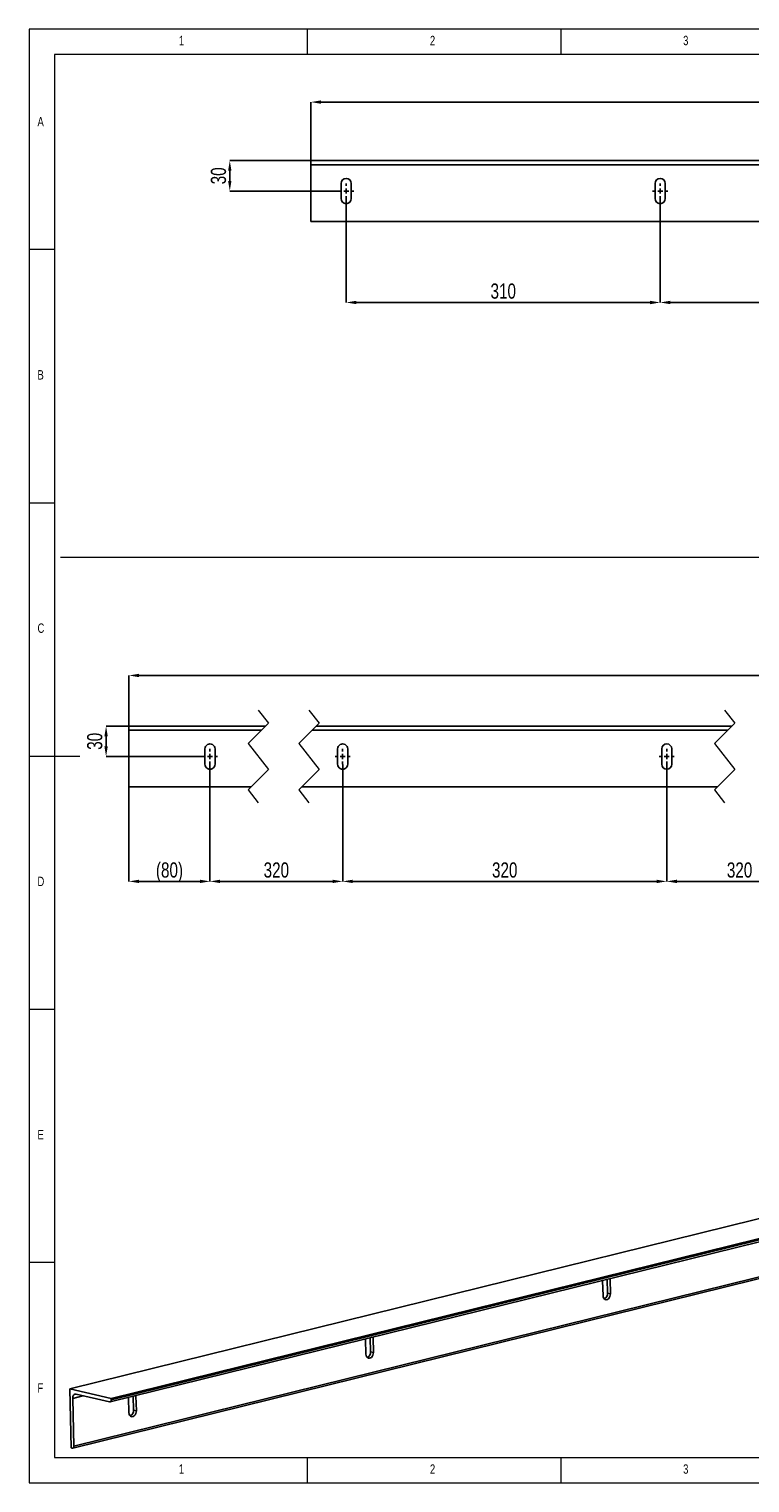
# Model space of a CAD drawing. Header units: millimetres. Extents: x 5 to 1039, y 5 to 292.
# Tile 1 of 4: x 5 to 147, y 5 to 292. Entities that reach past the tile are written whole.
import ezdxf

# ---------------------------------------------------------------- set-up
doc = ezdxf.new("R2010")
doc.units = ezdxf.units.MM
doc.header["$PDSIZE"] = -1
doc.linetypes.add('CENTERX2', pattern=[20.32, 12.7, -2.54, 2.54, -2.54])
for name, color, linetype in [('COTES', 1, 'Continuous'), ('NOTES', 6, 'Continuous'), ('TRAIT-MIXTES', 3, 'CENTERX2')]:
    doc.layers.add(name, color=color, linetype=linetype)
doc.layers.add('TRAIT-FORT', color=4, linetype='Continuous', lineweight=25)
doc.styles.add('SLDTEXTSTYLE0', font='TXT', dxfattribs={"width": 0.75})
doc.dimstyles.new('SLDDIMSTYLE0', dxfattribs={"dimtxt": 3, "dimasz": 2, "dimexe": 0, "dimexo": 0.0625, "dimgap": 0.75, "dimtad": 1, "dimlfac": 5, "dimrnd": 1e-09, "dimzin": 12, "dimdsep": 46, "dimtxsty": 'SLDTEXTSTYLE0', "dimsah": 1, "dimcen": 0.09, "dimadec": 0, "dimazin": 3, "dimtfac": 1, "dimtofl": 0, "dimtmove": 0, "dimatfit": 3, "dimfxl": 1, "dimfrac": 2, "dimtolj": 1, "dimtzin": 12, "dimarcsym": 0})
doc.dimstyles.new('SLDDIMSTYLE1', dxfattribs={"dimtxt": 3, "dimasz": 2, "dimexe": 0, "dimexo": 0.0625, "dimgap": 0.75, "dimtad": 1, "dimlfac": 5, "dimrnd": 1e-09, "dimzin": 12, "dimdsep": 46, "dimtxsty": 'SLDTEXTSTYLE0', "dimsah": 1, "dimcen": 0.09, "dimadec": 0, "dimazin": 3, "dimtfac": 1, "dimtmove": 0, "dimatfit": 0, "dimfxl": 1, "dimfrac": 2, "dimtolj": 1, "dimtzin": 12, "dimarcsym": 0})

# ---------------------------------------------------------------- blocks, each defined once
blk = doc.blocks.new('_D')
at = {"layer": 'COTES', "color": 0, "lineweight": -2, "transparency": 16777216}
for p, q in [((60.64, 266.09), (60.64, 277.59)), ((258.64, 277.59), (62.64, 277.59)), ((260.64, 266.09), (260.64, 277.59))]:
    blk.add_line(p, q, dxfattribs=at)
at = {"layer": 'COTES', "color": 0, "transparency": 16777216}
for points in [[(62.64, 277.92), (62.64, 277.26), (60.64, 277.59)], [(258.64, 277.92), (258.64, 277.26), (260.64, 277.59)]]:
    blk.add_solid(points, dxfattribs=at)
at = {"layer": 'Defpoints', "color": 0, "transparency": 16777216}
for p in [(60.64, 277.59), (60.64, 266.03), (260.64, 266.03)]:
    blk.add_point(p, dxfattribs=at)
at = {"layer": 'COTES', "color": 0, "transparency": 16777216, "insert": (160.64, 281.34), "char_height": 3, "attachment_point": 2, "style": 'SLDTEXTSTYLE0'}
blk.add_mtext('\\A1;=1000=', dxfattribs=at)
blk = doc.blocks.new('_D_1')
at = {"layer": 'COTES', "color": 0, "lineweight": -2, "transparency": 16777216}
for p, q in [((67.64, 258.46), (67.64, 238.03)), ((129.64, 258.46), (129.64, 238.03)), ((69.64, 238.03), (127.64, 238.03))]:
    blk.add_line(p, q, dxfattribs=at)
at = {"layer": 'COTES', "color": 0, "transparency": 16777216}
for points in [[(69.64, 238.36), (69.64, 237.69), (67.64, 238.03)], [(127.64, 238.36), (127.64, 237.69), (129.64, 238.03)]]:
    blk.add_solid(points, dxfattribs=at)
at = {"layer": 'Defpoints', "color": 0, "transparency": 16777216}
for p in [(67.64, 258.53), (129.64, 258.53), (129.64, 238.03)]:
    blk.add_point(p, dxfattribs=at)
at = {"layer": 'COTES', "color": 0, "transparency": 16777216, "insert": (98.64, 241.78), "char_height": 3, "attachment_point": 2, "style": 'SLDTEXTSTYLE0'}
blk.add_mtext('\\A1;310', dxfattribs=at)
blk = doc.blocks.new('_D_2')
at = {"layer": 'COTES', "color": 0, "lineweight": -2, "transparency": 16777216}
for p, q in [((129.64, 258.46), (129.64, 238.03)), ((191.64, 258.46), (191.64, 238.03)), ((131.64, 238.03), (189.64, 238.03))]:
    blk.add_line(p, q, dxfattribs=at)
at = {"layer": 'COTES', "color": 0, "transparency": 16777216}
for points in [[(131.64, 238.36), (131.64, 237.69), (129.64, 238.03)], [(189.64, 238.36), (189.64, 237.69), (191.64, 238.03)]]:
    blk.add_solid(points, dxfattribs=at)
at = {"layer": 'Defpoints', "color": 0, "transparency": 16777216}
for p in [(129.64, 258.53), (191.64, 258.53), (191.64, 238.03)]:
    blk.add_point(p, dxfattribs=at)
at = {"layer": 'COTES', "color": 0, "transparency": 16777216, "insert": (160.64, 241.78), "char_height": 3, "attachment_point": 2, "style": 'SLDTEXTSTYLE0'}
blk.add_mtext('\\A1;=310=', dxfattribs=at)
blk = doc.blocks.new('_D_4')
at = {"layer": 'COTES', "color": 0, "lineweight": -2, "transparency": 16777216}
for p, q in [((60.57, 266.03), (44.64, 266.03)), ((44.64, 262.03), (44.64, 264.03)), ((66.07, 260.03), (44.64, 260.03))]:
    blk.add_line(p, q, dxfattribs=at)
at = {"layer": 'COTES', "color": 0, "transparency": 16777216}
for points in [[(44.3, 264.03), (44.97, 264.03), (44.64, 266.03)], [(44.3, 262.03), (44.97, 262.03), (44.64, 260.03)]]:
    blk.add_solid(points, dxfattribs=at)
at = {"layer": 'Defpoints', "color": 0, "transparency": 16777216}
for p in [(44.64, 266.03), (60.64, 266.03), (66.14, 260.03)]:
    blk.add_point(p, dxfattribs=at)
at = {"layer": 'COTES', "color": 0, "transparency": 16777216, "insert": (40.89, 263.03), "char_height": 3, "attachment_point": 2, "rotation": 90, "style": 'SLDTEXTSTYLE0'}
blk.add_mtext('\\A1;30', dxfattribs=at)
blk = doc.blocks.new('SW_CENTERMARKSYMBOL_0')
at = {"layer": 'TRAIT-MIXTES', "color": 0}
for p, q in [((-1, 0), (-1.5, 0)), ((0, 0), (-0.5, 0)), ((0, 1), (0, 1.5)), ((0, 0), (0, 0.5)), ((0, 0), (0, -0.5)), ((0, 0), (0.5, 0)), ((1, 0), (1.5, 0)), ((0, -1), (0, -1.5))]:
    blk.add_line(p, q, dxfattribs=at)
blk = doc.blocks.new('SW_CENTERMARKSYMBOL_1')
at = {"layer": 'TRAIT-MIXTES', "color": 0}
for p, q in [((-1, 0), (-1.5, 0)), ((0, 0), (-0.5, 0)), ((0, 1), (0, 1.5)), ((0, 0), (0, 0.5)), ((0, 0), (0, -0.5)), ((0, 0), (0.5, 0)), ((1, 0), (1.5, 0)), ((0, -1), (0, -1.5))]:
    blk.add_line(p, q, dxfattribs=at)
blk = doc.blocks.new('SW_BROKEN_VIEW_0')
at = {"layer": 'TRAIT-FORT', "color": 0, "linetype": 'Continuous', "lineweight": 25}
for p, q in [((151.97, 13.29), (151.97, -6)), ((0, 0), (-1.47, 0)), ((151.97, -6), (151.97, -11.95))]:
    blk.add_line(p, q, dxfattribs=at)
blk = doc.blocks.new('_D_10')
at = {"layer": 'COTES', "color": 0, "lineweight": -2, "transparency": 16777216}
for p, q in [((24.66, 154.4), (20.21, 154.4)), ((20.21, 150.4), (20.21, 152.4)), ((38.2, 148.4), (20.21, 148.4))]:
    blk.add_line(p, q, dxfattribs=at)
at = {"layer": 'COTES', "color": 0, "transparency": 16777216}
for points in [[(19.88, 152.4), (20.54, 152.4), (20.21, 154.4)], [(19.88, 150.4), (20.54, 150.4), (20.21, 148.4)]]:
    blk.add_solid(points, dxfattribs=at)
at = {"layer": 'Defpoints', "color": 0, "transparency": 16777216}
for p in [(20.21, 154.4), (24.73, 154.4), (38.26, 148.4)]:
    blk.add_point(p, dxfattribs=at)
at = {"layer": 'COTES', "color": 0, "transparency": 16777216, "insert": (16.46, 151.4), "char_height": 3, "attachment_point": 2, "rotation": 90, "style": 'SLDTEXTSTYLE0'}
blk.add_mtext('\\A1;30', dxfattribs=at)
blk = doc.blocks.new('_D_11')
at = {"layer": 'COTES', "color": 0, "lineweight": -2, "transparency": 16777216}
for p, q in [((40.73, 146.84), (40.73, 123.75)), ((66.93, 146.84), (66.93, 123.75)), ((42.73, 123.75), (64.93, 123.75))]:
    blk.add_line(p, q, dxfattribs=at)
at = {"layer": 'COTES', "color": 0, "transparency": 16777216}
for points in [[(42.73, 124.08), (42.73, 123.41), (40.73, 123.75)], [(64.93, 124.08), (64.93, 123.41), (66.93, 123.75)]]:
    blk.add_solid(points, dxfattribs=at)
at = {"layer": 'Defpoints', "color": 0, "transparency": 16777216}
for p in [(40.73, 146.9), (66.93, 146.9), (66.93, 123.75)]:
    blk.add_point(p, dxfattribs=at)
at = {"layer": 'COTES', "color": 0, "transparency": 16777216, "insert": (53.83, 127.5), "char_height": 3, "attachment_point": 2, "style": 'SLDTEXTSTYLE0'}
blk.add_mtext('\\A1;320', dxfattribs=at)
blk = doc.blocks.new('_D_12')
at = {"layer": 'COTES', "color": 0, "lineweight": -2, "transparency": 16777216}
for p, q in [((66.93, 146.84), (66.93, 123.75)), ((130.93, 146.84), (130.93, 123.75)), ((68.93, 123.75), (128.93, 123.75))]:
    blk.add_line(p, q, dxfattribs=at)
at = {"layer": 'COTES', "color": 0, "transparency": 16777216}
for points in [[(68.93, 124.08), (68.93, 123.41), (66.93, 123.75)], [(128.93, 124.08), (128.93, 123.41), (130.93, 123.75)]]:
    blk.add_solid(points, dxfattribs=at)
at = {"layer": 'Defpoints', "color": 0, "transparency": 16777216}
for p in [(66.93, 146.9), (130.93, 146.9), (130.93, 123.75)]:
    blk.add_point(p, dxfattribs=at)
at = {"layer": 'COTES', "color": 0, "transparency": 16777216, "insert": (98.93, 127.5), "char_height": 3, "attachment_point": 2, "style": 'SLDTEXTSTYLE0'}
blk.add_mtext('\\A1;320', dxfattribs=at)
blk = doc.blocks.new('_D_13')
at = {"layer": 'COTES', "color": 0, "lineweight": -2, "transparency": 16777216}
for p, q in [((130.93, 146.84), (130.93, 123.75)), ((159.7, 146.84), (159.7, 123.75)), ((157.7, 123.75), (132.93, 123.75))]:
    blk.add_line(p, q, dxfattribs=at)
at = {"layer": 'COTES', "color": 0, "transparency": 16777216}
for points in [[(132.93, 124.08), (132.93, 123.41), (130.93, 123.75)], [(157.7, 124.08), (157.7, 123.41), (159.7, 123.75)]]:
    blk.add_solid(points, dxfattribs=at)
at = {"layer": 'Defpoints', "color": 0, "transparency": 16777216}
for p in [(130.93, 146.9), (159.7, 146.9), (130.93, 123.75)]:
    blk.add_point(p, dxfattribs=at)
at = {"layer": 'COTES', "color": 0, "transparency": 16777216, "insert": (145.31, 127.5), "char_height": 3, "attachment_point": 2, "style": 'SLDTEXTSTYLE0'}
blk.add_mtext('\\A1;320', dxfattribs=at)
blk = doc.blocks.new('_D_19')
at = {"layer": 'COTES', "color": 0, "lineweight": -2, "transparency": 16777216}
for p, q in [((40.73, 146.84), (40.73, 123.75)), ((24.73, 142.34), (24.73, 123.75)), ((26.73, 123.75), (38.73, 123.75))]:
    blk.add_line(p, q, dxfattribs=at)
at = {"layer": 'COTES', "color": 0, "transparency": 16777216}
for points in [[(26.73, 124.08), (26.73, 123.41), (24.73, 123.75)], [(38.73, 124.08), (38.73, 123.41), (40.73, 123.75)]]:
    blk.add_solid(points, dxfattribs=at)
at = {"layer": 'Defpoints', "color": 0, "transparency": 16777216}
for p in [(40.73, 146.9), (24.73, 142.4), (40.73, 123.75)]:
    blk.add_point(p, dxfattribs=at)
at = {"layer": 'COTES', "color": 0, "transparency": 16777216, "insert": (32.73, 127.5), "char_height": 3, "attachment_point": 2, "style": 'SLDTEXTSTYLE0'}
blk.add_mtext('\\A1;(80)', dxfattribs=at)
blk = doc.blocks.new('_D_20')
at = {"layer": 'COTES', "color": 0, "lineweight": -2, "transparency": 16777216}
for p, q in [((24.73, 154.46), (24.73, 164.4)), ((353.14, 164.4), (26.73, 164.4)), ((355.14, 154.46), (355.14, 164.4))]:
    blk.add_line(p, q, dxfattribs=at)
at = {"layer": 'COTES', "color": 0, "transparency": 16777216}
for points in [[(26.73, 164.73), (26.73, 164.06), (24.73, 164.4)], [(353.14, 164.73), (353.14, 164.06), (355.14, 164.4)]]:
    blk.add_solid(points, dxfattribs=at)
at = {"layer": 'Defpoints', "color": 0, "transparency": 16777216}
for p in [(24.73, 164.4), (24.73, 154.4), (355.14, 154.4)]:
    blk.add_point(p, dxfattribs=at)
at = {"layer": 'COTES', "color": 0, "transparency": 16777216, "insert": (189.93, 168.15), "char_height": 3, "attachment_point": 2, "style": 'SLDTEXTSTYLE0'}
blk.add_mtext('\\A1;=2400=', dxfattribs=at)
blk = doc.blocks.new('SW_CENTERMARKSYMBOL_4')
at = {"layer": 'TRAIT-MIXTES', "color": 0}
for p, q in [((-1, 0), (-1.5, 0)), ((0, 0), (-0.5, 0)), ((0, 1), (0, 1.5)), ((0, 0), (0, 0.5)), ((0, 0), (0, -0.5)), ((0, 0), (0.5, 0)), ((1, 0), (1.5, 0)), ((0, -1), (0, -1.5))]:
    blk.add_line(p, q, dxfattribs=at)
blk = doc.blocks.new('SW_CENTERMARKSYMBOL_5')
at = {"layer": 'TRAIT-MIXTES', "color": 0}
for p, q in [((-1, 0), (-1.5, 0)), ((0, 0), (-0.5, 0)), ((0, 1), (0, 1.5)), ((0, 0), (0, 0.5)), ((0, 0), (0, -0.5)), ((0, 0), (0.5, 0)), ((1, 0), (1.5, 0)), ((0, -1), (0, -1.5))]:
    blk.add_line(p, q, dxfattribs=at)
blk = doc.blocks.new('SW_CENTERMARKSYMBOL_6')
at = {"layer": 'TRAIT-MIXTES', "color": 0}
for p, q in [((-1, 0), (-1.5, 0)), ((0, 0), (-0.5, 0)), ((0, 1), (0, 1.5)), ((0, 0), (0, 0.5)), ((0, 0), (0, -0.5)), ((0, 0), (0.5, 0)), ((1, 0), (1.5, 0)), ((0, -1), (0, -1.5))]:
    blk.add_line(p, q, dxfattribs=at)

msp = doc.modelspace()

# ---------------------------------------------------------------- linework, layer by layer
at = {"lineweight": 18}
for p, q in [((415, 292), (5, 292)), ((5, 292), (5, 5)), ((60, 287), (60, 292)), ((110, 292), (110, 287)), ((410, 287), (10, 287)), ((10, 287), (10, 10)), ((10, 248.5), (5, 248.5)), ((5, 198.5), (10, 198.5)), ((11.234, 187.7624), (410.4882, 187.7624)), ((52.2714, 154.9856), (48.2714, 150.9856)), ((50.2714, 157.5731), (52.2714, 154.9856)), ((62.2714, 154.9856), (58.2714, 150.9856)), ((60.2714, 157.5731), (62.2714, 154.9856)), ((144.3561, 154.9856), (140.3561, 150.9856)), ((142.3561, 157.5731), (144.3561, 154.9856)), ((48.2714, 150.9856), (52.2714, 145.8106)), ((58.2714, 150.9856), (62.2714, 145.8106)), ((140.3561, 150.9856), (144.3561, 145.8106)), ((5, 148.5), (15, 148.5)), ((52.2714, 145.8106), (48.2714, 141.8106)), ((62.2714, 145.8106), (58.2714, 141.8106)), ((144.3561, 145.8106), (140.3561, 141.8106)), ((48.2714, 141.8106), (50.2714, 139.2231)), ((58.2714, 141.8106), (60.2714, 139.2231)), ((140.3561, 141.8106), (142.3561, 139.2231)), ((5, 98.5), (10, 98.5)), ((10, 48.5), (5, 48.5)), ((10, 10), (410, 10)), ((60, 5), (60, 10)), ((110, 10), (110, 5)), ((5, 5), (415, 5))]:
    msp.add_line(p, q, dxfattribs=at)
at = {"layer": 'TRAIT-FORT', "lineweight": 25}
for p, q in [((260.636, 266.0268), (60.636, 266.0268)), ((60.636, 266.0268), (60.636, 265.7268)), ((60.636, 265.7268), (60.636, 265.2268)), ((260.636, 265.2268), (60.636, 265.2268)), ((60.636, 265.2268), (60.636, 264.2268)), ((60.636, 264.2268), (60.636, 254.5268)), ((66.636, 261.5268), (66.636, 258.5268)), ((68.636, 258.5268), (68.636, 261.5268)), ((128.636, 261.5268), (128.636, 258.5268)), ((130.636, 258.5268), (130.636, 261.5268)), ((60.636, 254.5268), (60.636, 254.0268)), ((260.636, 254.0268), (60.636, 254.0268)), ((24.7263, 154.3981), (24.7263, 154.0981)), ((51.6839, 154.3981), (24.7263, 154.3981)), ((24.7263, 154.0981), (24.7263, 153.5981)), ((50.8839, 153.5981), (24.7263, 153.5981)), ((24.7263, 153.5981), (24.7263, 152.5981)), ((24.7263, 152.5981), (24.7263, 142.8981)), ((142.9686, 153.5981), (60.8839, 153.5981)), ((143.7686, 154.3981), (61.6839, 154.3981)), ((39.7263, 149.8981), (39.7263, 146.8981)), ((41.7263, 146.8981), (41.7263, 149.8981)), ((65.9256, 149.8981), (65.9256, 146.8981)), ((67.9256, 146.8981), (67.9256, 149.8981)), ((129.9256, 149.8981), (129.9256, 146.8981)), ((131.9256, 146.8981), (131.9256, 149.8981)), ((24.7263, 142.8981), (24.7263, 142.3981)), ((48.8589, 142.3981), (24.7263, 142.3981)), ((140.9436, 142.3981), (58.8589, 142.3981)), ((364.079, 110.18), (13.0215, 23.5709)), ((20.9862, 20.9843), (372.0438, 107.5934)), ((372.2571, 108.2914), (21.1995, 21.6823)), ((372.2648, 108.0002), (21.2072, 21.3911)), ((13.6384, 11.8727), (364.6959, 98.4818)), ((364.9169, 98.8886), (13.8594, 12.2795)), ((118.2687, 44.9848), (118.2671, 44.8782)), ((118.2671, 44.8782), (118.3435, 41.9654)), ((119.261, 42.4522), (119.1887, 45.2117)), ((119.5074, 45.2904), (119.7298, 45.239)), ((119.7298, 45.239), (119.7227, 45.3435)), ((119.8062, 42.3263), (119.7298, 45.239)), ((119.261, 42.4522), (119.8062, 42.3263)), ((71.461, 33.4369), (71.4594, 33.3303)), ((71.4594, 33.3303), (71.5358, 30.4175)), ((72.4533, 30.9043), (72.381, 33.6639)), ((72.6998, 33.7425), (72.9222, 33.6911)), ((72.9222, 33.6911), (72.9151, 33.7956)), ((72.9985, 30.7784), (72.9222, 33.6911)), ((72.4533, 30.9043), (72.9985, 30.7784)), ((13.0215, 23.5709), (21.1995, 21.6823)), ((13.3269, 11.9199), (13.0215, 23.5709)), ((15.6329, 22.1958), (13.6125, 21.6973)), ((13.6125, 21.6973), (13.8594, 12.2795)), ((20.8792, 20.9843), (14.2685, 22.5109)), ((21.1995, 21.6823), (21.2072, 21.3911)), ((24.6533, 21.889), (24.6518, 21.7824)), ((24.6518, 21.7824), (24.7281, 18.8697)), ((25.6456, 19.3564), (25.5733, 22.116)), ((25.8921, 22.1946), (26.1145, 22.1433)), ((26.1145, 22.1433), (26.1074, 22.2477)), ((26.1908, 19.2305), (26.1145, 22.1433)), ((25.6456, 19.3564), (26.1908, 19.2305)), ((13.5313, 11.8727), (13.3269, 11.9199))]:
    msp.add_line(p, q, dxfattribs=at)
at = {"layer": 'TRAIT-FORT', "lineweight": 25, "flags": 128}
for points in [[(118.3435, 41.9654), (118.3802, 41.6992), (118.4733, 41.4691), (118.6151, 41.2939), (118.7942, 41.1877), (118.9959, 41.1591), (119.2041, 41.2105), (119.4018, 41.3376), (119.573, 41.5302), (119.7039, 41.7727), (119.7837, 42.0454), (119.8062, 42.3263)], [(71.5358, 30.4175), (71.5726, 30.1513), (71.6656, 29.9213), (71.8074, 29.746), (71.9865, 29.6398), (72.1883, 29.6113), (72.3964, 29.6626), (72.5941, 29.7897), (72.7653, 29.9824), (72.8962, 30.2248), (72.9761, 30.4976), (72.9985, 30.7784)], [(14.2685, 22.5109), (14.1361, 22.5229), (14.0097, 22.4972), (13.8942, 22.4347), (13.7941, 22.3378), (13.7132, 22.2102), (13.6546, 22.0569), (13.6206, 21.8837), (13.6125, 21.6973)], [(21.2072, 21.3911), (21.2031, 21.2979), (21.1861, 21.2113), (21.1568, 21.1346), (21.1164, 21.0708), (21.0663, 21.0224), (21.0086, 20.9911), (20.9454, 20.9783), (20.8792, 20.9843)], [(24.7281, 18.8697), (24.7649, 18.6034), (24.858, 18.3734), (24.9998, 18.1982), (25.1788, 18.092), (25.3806, 18.0634), (25.5888, 18.1147), (25.7864, 18.2419), (25.9577, 18.4345), (26.0885, 18.677), (26.1684, 18.9497), (26.1908, 19.2305)], [(13.8594, 12.2795), (13.8553, 12.1863), (13.8383, 12.0997), (13.809, 12.023), (13.7686, 11.9592), (13.7185, 11.9108), (13.6608, 11.8795), (13.5976, 11.8667), (13.5313, 11.8727)]]:
    msp.add_lwpolyline(points, dxfattribs=at)
at = {"layer": 'TRAIT-FORT', "lineweight": 25}
for centre, radius, start, end in [((67.636, 261.5268), 1, 0, 180), ((129.636, 261.5268), 1, 0, 180), ((67.636, 258.5268), 1, 180, 0), ((129.636, 258.5268), 1, 180, 0), ((40.7263, 149.8981), 1, 359.999967, 180.000033), ((66.9256, 149.8981), 1, 359.999967, 180.000033), ((130.9256, 149.8981), 1, 0.000115, 179.999885), ((40.7263, 146.8981), 1, 179.999967, 0.000033), ((66.9256, 146.8981), 1, 179.999967, 0.000033), ((130.9256, 146.8981), 1, 180.000115, 359.999885), ((118.1379, 42.3437), 1.1283, 293.908526, 5.516649), ((71.3302, 30.7958), 1.1283, 293.908368, 5.516808), ((24.5225, 19.2479), 1.1283, 293.90819, 5.516915)]:
    msp.add_arc(centre, radius, start, end, dxfattribs=at)

# ---------------------------------------------------------------- block references
at = {"layer": 'TRAIT-MIXTES'}
for name, p in [('SW_CENTERMARKSYMBOL_0', (67.636, 260.0268)), ('SW_CENTERMARKSYMBOL_1', (129.636, 260.0268)), ('SW_BROKEN_VIEW_0', (39.7263, 148.3981)), ('SW_CENTERMARKSYMBOL_4', (40.7263, 148.3981)), ('SW_CENTERMARKSYMBOL_5', (66.9256, 148.3981)), ('SW_CENTERMARKSYMBOL_6', (130.9256, 148.3981))]:
    msp.add_blockref(name, p, dxfattribs=at)

# ---------------------------------------------------------------- texts
at = {"layer": 'NOTES', "char_height": 1.8521, "attachment_point": 1, "style": 'SLDTEXTSTYLE0'}
for s, insert in [('1', (34.5833, 290.668)), ('2', (84.1667, 290.668)), ('3', (134.1667, 290.668)), ('A', (6.6667, 274.668)), ('B', (6.6667, 224.668)), ('C', (6.6667, 174.668)), ('D', (6.6667, 124.668)), ('E', (6.6667, 74.668)), ('F', (6.6667, 24.668)), ('1', (34.5833, 8.668)), ('2', (84.1667, 8.668)), ('3', (134.1667, 8.668))]:
    msp.add_mtext(s, dxfattribs=dict(at, insert=insert))

# ---------------------------------------------------------------- dimensions: what is measured, and where the dimension line sits
at = {"layer": 'COTES'}
for base, p1, p2, text, picture, middle in [((60.636, 277.5908), (260.636, 266.0268), (60.636, 266.0268), '=<>=', '_D', (160.636, 277.5908)), ((191.636, 238.0268), (129.636, 258.5268), (191.636, 258.5268), '=<>=', '_D_2', (160.636, 238.0268)), ((24.7263, 164.3981), (355.1433, 154.3981), (24.7263, 154.3981), '=2400=', '_D_20', (189.9348, 164.3981)), ((40.7263, 123.7474), (24.7263, 142.3981), (40.7263, 146.8981), '(<>)', '_D_19', (32.7263, 123.7474)), ((66.9256, 123.7474), (40.7263, 146.8981), (66.9256, 146.8981), '320', '_D_11', (53.8259, 123.7474)), ((130.9256, 123.7474), (159.697, 146.8981), (130.9256, 146.8981), '320', '_D_13', (145.3113, 123.7474))]:
    dim = msp.add_linear_dim(base=base, p1=p1, p2=p2, text=text, dimstyle='SLDDIMSTYLE0', dxfattribs=at)
    dim.commit()
    dim.dimension.update_dxf_attribs({"geometry": picture, "text_midpoint": middle, "dimtype": 160})
for base, p1, p2, picture, middle in [((44.636, 266.0268), (66.136, 260.0268), (60.636, 266.0268), '_D_4', (44.636, 263.0268)), ((20.2098, 154.3981), (38.2578, 148.3981), (24.7263, 154.3981), '_D_10', (20.2098, 151.3981))]:
    dim = msp.add_linear_dim(base=base, p1=p1, p2=p2, angle=90, dimstyle='SLDDIMSTYLE1', dxfattribs=at)
    dim.commit()
    dim.dimension.update_dxf_attribs({"geometry": picture, "text_midpoint": middle, "dimtype": 160})
for base, p1, p2, picture, middle in [((129.636, 238.0268), (67.636, 258.5268), (129.636, 258.5268), '_D_1', (98.636, 238.0268)), ((130.9256, 123.7474), (66.9256, 146.8981), (130.9256, 146.8981), '_D_12', (98.9256, 123.7474))]:
    dim = msp.add_linear_dim(base=base, p1=p1, p2=p2, dimstyle='SLDDIMSTYLE0', dxfattribs=at)
    dim.commit()
    dim.dimension.update_dxf_attribs({"geometry": picture, "text_midpoint": middle, "dimtype": 160})

doc.saveas('drawing.dxf')
